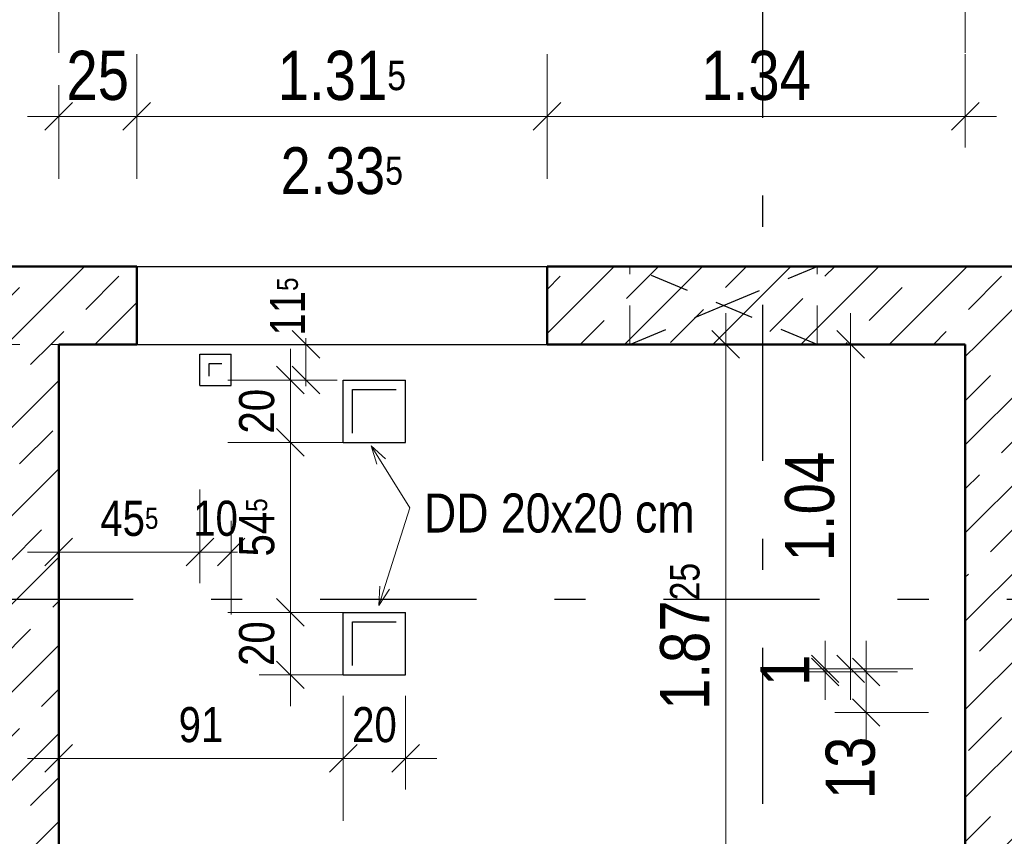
# Model space of a CAD drawing. Header units: millimetres. Extents: x 0 to 78.9, y -26.7 to 42.
# Tile 22 of 68: x 7.6 to 10.8, y 27.9 to 30.6. Entities that reach past the tile are written whole.
import ezdxf

# ---------------------------------------------------------------- set-up
doc = ezdxf.new("R2010")
doc.units = ezdxf.units.MM
doc.linetypes.add('DASHDOTX2', pattern=[2, 1, -0.5, 0, -0.5])
doc.linetypes.add('HIDDEN', pattern=[0.375, 0.25, -0.125])
for name, color, linetype, lineweight in [('Achsen', 7, 'Continuous', 20), ('Schraffuren', 7, 'Continuous', 20), ('Texte', 7, 'Continuous', 20)]:
    doc.layers.add(name, color=color, linetype=linetype, lineweight=lineweight)
doc.styles.add('Arial Narrow', font='ARIALN.TTF')
doc.dimstyles.new('Arch_Strakon_dimstyle', dxfattribs={"dimtxt": 11.25, "dimasz": 1, "dimexe": 1.25, "dimexo": 0.0625, "dimgap": 1, "dimtad": 0, "dimdec": 5, "dimzin": 12, "dimdsep": 46, "dimtxsty": 'Arial Narrow', "dimblk": 'Arrowhead_Tick', "dimsah": 1, "dimcen": 0, "dimse1": 1, "dimse2": 1, "dimclrd": 6, "dimclrt": 3, "dimazin": 0, "dimtfac": 1, "dimtdec": 4, "dimtmove": 0, "dimatfit": 3, "dimldrblk": 'NONE', "dimfxl": 1, "dimtvp": 1, "dimtolj": 1, "dimtzin": 0, "dimlwd": 13, "dimarcsym": 2})
pattern_1 = [(45, (0, 0), (-0.1414214, 0.1414214), [0.15, -0.1]), (45, (-0.07071, 0.07071), (-0.1414214, 0.1414214), [])]

# ---------------------------------------------------------------- blocks, each defined once
blk = doc.blocks.new('Arrowhead_Tick')
at = {"color": 0, "linetype": 'Continuous', "lineweight": -2}
for p, q in [((0, 20), (0, -10)), ((-1, 0), (0, 0)), ((10, 0), (0, 0))]:
    blk.add_line(p, q, dxfattribs=at)
at = {"color": 2, "linetype": 'Continuous', "lineweight": 35}
blk.add_line((4.42, 4.42), (-4.42, -4.42), dxfattribs=at)
blk = doc.blocks.new('*D90')
at = {"layer": 'Achsen', "color": 6, "linetype": 'Continuous', "lineweight": 13}
blk.add_line((7.5222, 30.65), (7.7522, 30.65), dxfattribs=at)
at = {"layer": 'Defpoints', "color": 0}
for p in [(7.7622, 30.65), (7.5122, 29.7656), (7.7622, 29.5157)]:
    blk.add_point(p, dxfattribs=at)
at = {"layer": 'Achsen', "color": 6, "lineweight": 13, "xscale": 0.01, "yscale": 0.01, "zscale": 0.01}
for p, rotation in [((7.7622, 30.65), 359.9999999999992), ((7.5122, 30.65), 179.9999999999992)]:
    blk.add_blockref('Arrowhead_Tick', p, dxfattribs=dict(at, rotation=rotation))
at = {"layer": 'Achsen', "color": 2, "lineweight": -2, "insert": (7.6372, 30.7804), "char_height": 0.1575, "attachment_point": 5, "style": 'Arial Narrow'}
blk.add_mtext('\\A1;25', dxfattribs=at)
blk = doc.blocks.new('_None')
blk = doc.blocks.new('*D91')
at = {"layer": 'Achsen', "color": 6, "linetype": 'Continuous', "lineweight": 13}
blk.add_line((7.7722, 30.65), (10.6577, 30.65), dxfattribs=at)
at = {"layer": 'Defpoints', "color": 0}
for p in [(10.6677, 30.65), (7.7622, 29.5157), (10.6677, 29.5157)]:
    blk.add_point(p, dxfattribs=at)
at = {"layer": 'Achsen', "color": 6, "lineweight": 13, "xscale": 0.01, "yscale": 0.01, "zscale": 0.01}
blk.add_blockref('Arrowhead_Tick', (10.6677, 30.65), dxfattribs=at)
at = {"layer": 'Achsen', "color": 6, "lineweight": 13, "xscale": 0.01, "yscale": 0.01, "zscale": 0.01, "rotation": 180}
blk.add_blockref('Arrowhead_Tick', (7.7622, 30.65), dxfattribs=at)
at = {"layer": 'Achsen', "color": 2, "lineweight": -2, "insert": (9.2149, 30.7804), "char_height": 0.1575, "attachment_point": 5, "style": 'Arial Narrow'}
blk.add_mtext('\\A1;2.90{\\A1;\\H.6x;\\S5;}', dxfattribs=at)
blk = doc.blocks.new('*D92')
at = {"layer": 'Achsen', "color": 6, "linetype": 'Continuous', "lineweight": 13}
blk.add_line((10.6777, 30.65), (10.9076, 30.65), dxfattribs=at)
at = {"layer": 'Defpoints', "color": 0}
for p in [(10.9176, 30.65), (10.6677, 29.5157), (10.9176, 29.5157)]:
    blk.add_point(p, dxfattribs=at)
at = {"layer": 'Achsen', "color": 6, "lineweight": 13, "xscale": 0.01, "yscale": 0.01, "zscale": 0.01}
blk.add_blockref('Arrowhead_Tick', (10.9176, 30.65), dxfattribs=at)
at = {"layer": 'Achsen', "color": 6, "lineweight": 13, "xscale": 0.01, "yscale": 0.01, "zscale": 0.01, "rotation": 180}
blk.add_blockref('Arrowhead_Tick', (10.6677, 30.65), dxfattribs=at)
at = {"layer": 'Achsen', "color": 2, "lineweight": -2, "insert": (10.7926, 30.7804), "char_height": 0.1575, "attachment_point": 5, "style": 'Arial Narrow'}
blk.add_mtext('\\A1;25', dxfattribs=at)
blk = doc.blocks.new('*D99')
at = {"layer": 'Achsen', "color": 6, "linetype": 'Continuous', "lineweight": 13}
for p, q in [((10.9076, 27.7602), (10.8976, 27.7602)), ((10.9176, 27.7602), (10.9327, 27.7602)), ((10.9427, 27.7602), (10.9527, 27.7602))]:
    blk.add_line(p, q, dxfattribs=at)
at = {"layer": 'Defpoints', "color": 0}
for p in [(10.9176, 29.5157), (10.9327, 28.4656), (10.9327, 27.7602)]:
    blk.add_point(p, dxfattribs=at)
at = {"layer": 'Achsen', "color": 6, "lineweight": 13, "xscale": 0.01, "yscale": 0.01, "zscale": 0.01}
blk.add_blockref('Arrowhead_Tick', (10.9176, 27.7602), dxfattribs=at)
at = {"layer": 'Achsen', "color": 6, "lineweight": 13, "xscale": 0.01, "yscale": 0.01, "zscale": 0.01, "rotation": 180}
blk.add_blockref('Arrowhead_Tick', (10.9327, 27.7602), dxfattribs=at)
at = {"layer": 'Achsen', "color": 2, "lineweight": -2, "insert": (10.8019, 27.7684), "char_height": 0.1575, "attachment_point": 5, "style": 'Arial Narrow'}
blk.add_mtext('\\A1;1{\\A1;\\H.6x;\\S5;}', dxfattribs=at)
blk = doc.blocks.new('*D109')
at = {"layer": 'Achsen', "color": 6, "linetype": 'Continuous', "lineweight": 13}
blk.add_line((10.35, 28.3456), (10.35, 28.4556), dxfattribs=at)
at = {"layer": 'Defpoints', "color": 0}
for p in [(10.35, 28.4656), (10.9327, 28.4656), (10.9327, 28.3356)]:
    blk.add_point(p, dxfattribs=at)
at = {"layer": 'Achsen', "color": 6, "lineweight": 13, "xscale": 0.01, "yscale": 0.01, "zscale": 0.01}
for p, rotation in [((10.35, 28.4656), 90), ((10.35, 28.3356), 270)]:
    blk.add_blockref('Arrowhead_Tick', p, dxfattribs=dict(at, rotation=rotation))
at = {"layer": 'Achsen', "color": 2, "lineweight": -2, "insert": (10.3, 28.1577), "char_height": 0.1575, "attachment_point": 5, "rotation": 90, "style": 'Arial Narrow'}
blk.add_mtext('\\A1;13', dxfattribs=at)
blk = doc.blocks.new('*D110')
at = {"layer": 'Achsen', "color": 6, "linetype": 'Continuous', "lineweight": 13}
for p, q in [((10.2185, 28.4856), (10.2185, 28.4956)), ((10.2185, 28.4656), (10.2185, 28.4756)), ((10.2185, 28.4556), (10.2185, 28.4456))]:
    blk.add_line(p, q, dxfattribs=at)
at = {"layer": 'Defpoints', "color": 0}
for p in [(10.2185, 28.4756), (10.9176, 28.4756), (10.9327, 28.4656)]:
    blk.add_point(p, dxfattribs=at)
at = {"layer": 'Achsen', "color": 6, "lineweight": 13, "xscale": 0.01, "yscale": 0.01, "zscale": 0.01}
for p, rotation in [((10.2185, 28.4656), 90), ((10.2185, 28.4756), 270)]:
    blk.add_blockref('Arrowhead_Tick', p, dxfattribs=dict(at, rotation=rotation))
at = {"layer": 'Achsen', "color": 2, "lineweight": -2, "insert": (10.0894, 28.4706), "char_height": 0.1575, "attachment_point": 5, "rotation": 90, "style": 'Arial Narrow'}
blk.add_mtext('\\A1;1', dxfattribs=at)
blk = doc.blocks.new('*D111')
at = {"layer": 'Achsen', "color": 6, "linetype": 'Continuous', "lineweight": 13}
blk.add_line((10.3, 28.4856), (10.3, 29.5057), dxfattribs=at)
at = {"layer": 'Defpoints', "color": 0}
for p in [(10.3, 29.5157), (10.9176, 29.5157), (10.9176, 28.4756)]:
    blk.add_point(p, dxfattribs=at)
at = {"layer": 'Achsen', "color": 6, "lineweight": 13, "xscale": 0.01, "yscale": 0.01, "zscale": 0.01}
for p, rotation in [((10.3, 29.5157), 90), ((10.3, 28.4756), 270)]:
    blk.add_blockref('Arrowhead_Tick', p, dxfattribs=dict(at, rotation=rotation))
at = {"layer": 'Achsen', "color": 2, "lineweight": -2, "insert": (10.1696, 28.9957), "char_height": 0.1575, "attachment_point": 5, "rotation": 90, "style": 'Arial Narrow'}
blk.add_mtext('\\A1;1.04', dxfattribs=at)
blk = doc.blocks.new('*D115')
at = {"layer": 'Achsen', "color": 6, "linetype": 'Continuous', "lineweight": 13}
blk.add_line((13.1, 29.5257), (13.1, 29.7556), dxfattribs=at)
at = {"layer": 'Defpoints', "color": 0}
for p in [(7.5122, 29.7656), (13.1, 29.7656), (13.9526, 29.5157)]:
    blk.add_point(p, dxfattribs=at)
at = {"layer": 'Achsen', "color": 6, "lineweight": 13, "xscale": 0.01, "yscale": 0.01, "zscale": 0.01}
for p, rotation in [((13.1, 29.7656), 90), ((13.1, 29.5157), 270)]:
    blk.add_blockref('Arrowhead_Tick', p, dxfattribs=dict(at, rotation=rotation))
at = {"layer": 'Achsen', "color": 2, "lineweight": -2, "insert": (12.9696, 29.6407), "char_height": 0.1575, "attachment_point": 5, "rotation": 90, "style": 'Arial Narrow'}
blk.add_mtext('\\A1;25', dxfattribs=at)
blk = doc.blocks.new('*D117')
at = {"layer": 'Achsen', "color": 6, "linetype": 'Continuous', "lineweight": 13}
blk.add_line((7.1, 23.856), (7.1, 29.5057), dxfattribs=at)
at = {"layer": 'Defpoints', "color": 0}
for p in [(7.1, 29.5157), (7.7622, 29.5157), (7.5122, 23.846)]:
    blk.add_point(p, dxfattribs=at)
at = {"layer": 'Achsen', "color": 6, "lineweight": 13, "xscale": 0.01, "yscale": 0.01, "zscale": 0.01}
for p, rotation in [((7.1, 29.5157), 90), ((7.1, 23.846), 270)]:
    blk.add_blockref('Arrowhead_Tick', p, dxfattribs=dict(at, rotation=rotation))
at = {"layer": 'Achsen', "color": 2, "lineweight": -2, "insert": (6.9696, 26.6809), "char_height": 0.1575, "attachment_point": 5, "rotation": 90, "style": 'Arial Narrow'}
blk.add_mtext('\\A1;5.67', dxfattribs=at)
blk = doc.blocks.new('*D118')
at = {"layer": 'Achsen', "color": 6, "linetype": 'Continuous', "lineweight": 13}
blk.add_line((7.1, 29.5257), (7.1, 29.7557), dxfattribs=at)
at = {"layer": 'Defpoints', "color": 0}
for p in [(7.1, 29.7657), (7.5122, 29.7657), (7.7622, 29.5157)]:
    blk.add_point(p, dxfattribs=at)
at = {"layer": 'Achsen', "color": 6, "lineweight": 13, "xscale": 0.01, "yscale": 0.01, "zscale": 0.01}
for p, rotation in [((7.1, 29.7657), 90), ((7.1, 29.5157), 270)]:
    blk.add_blockref('Arrowhead_Tick', p, dxfattribs=dict(at, rotation=rotation))
at = {"layer": 'Achsen', "color": 2, "lineweight": -2, "insert": (6.9696, 29.6407), "char_height": 0.1575, "attachment_point": 5, "rotation": 90, "style": 'Arial Narrow'}
blk.add_mtext('\\A1;25', dxfattribs=at)
blk = doc.blocks.new('*D235')
at = {"layer": 'Achsen', "color": 6, "linetype": 'Continuous', "lineweight": 13}
blk.add_line((7.5222, 31.25), (23.9322, 31.25), dxfattribs=at)
at = {"layer": 'Defpoints', "color": 0}
for p in [(23.9422, 31.25), (7.5122, 29.7657), (23.9422, 29.7657)]:
    blk.add_point(p, dxfattribs=at)
at = {"layer": 'Achsen', "color": 6, "lineweight": 13, "xscale": 0.01, "yscale": 0.01, "zscale": 0.01}
blk.add_blockref('Arrowhead_Tick', (23.9422, 31.25), dxfattribs=at)
at = {"layer": 'Achsen', "color": 6, "lineweight": 13, "xscale": 0.01, "yscale": 0.01, "zscale": 0.01, "rotation": 180}
blk.add_blockref('Arrowhead_Tick', (7.5122, 31.25), dxfattribs=at)
at = {"layer": 'Achsen', "color": 2, "lineweight": 35, "insert": (15.7272, 31.3804), "char_height": 0.1575, "attachment_point": 5, "style": 'Arial Narrow'}
blk.add_mtext('\\A1;16.43', dxfattribs=at)
blk = doc.blocks.new('*D237')
at = {"layer": 'Achsen', "color": 6, "linetype": 'Continuous', "lineweight": 13}
blk.add_line((25.1, 29.7757), (25.1, 32.7484), dxfattribs=at)
at = {"layer": 'Defpoints', "color": 0}
for p in [(3.1006, 32.7584), (25.1, 32.7584), (23.9422, 29.7657)]:
    blk.add_point(p, dxfattribs=at)
at = {"layer": 'Achsen', "color": 6, "lineweight": 13, "xscale": 0.01, "yscale": 0.01, "zscale": 0.01}
for p, rotation in [((25.1, 32.7584), 90.00000000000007), ((25.1, 29.7657), 270.0000000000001)]:
    blk.add_blockref('Arrowhead_Tick', p, dxfattribs=dict(at, rotation=rotation))
at = {"layer": 'Achsen', "color": 2, "lineweight": 35, "insert": (24.9696, 31.2621), "char_height": 0.1575, "attachment_point": 5, "rotation": 90, "style": 'Arial Narrow'}
blk.add_mtext('\\A1;2.99{\\A1;\\H.6x;\\S5;}', dxfattribs=at)
blk = doc.blocks.new('*D371')
at = {"color": 6, "linetype": 'Continuous', "lineweight": 13}
blk.add_line((9.9, 27.6532), (9.9, 29.5057), dxfattribs=at)
at = {"layer": 'Defpoints', "color": 0}
for p in [(7.7622, 29.5157), (9.9, 29.5157), (9.2976, 27.6432)]:
    blk.add_point(p, dxfattribs=at)
at = {"color": 6, "lineweight": 13, "xscale": 0.01, "yscale": 0.01, "zscale": 0.01}
for p, rotation in [((9.9, 29.5157), 89.99999999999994), ((9.9, 27.6432), 269.9999999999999)]:
    blk.add_blockref('Arrowhead_Tick', p, dxfattribs=dict(at, rotation=rotation))
at = {"color": 2, "lineweight": 35, "insert": (9.7696, 28.5795), "char_height": 0.1575, "attachment_point": 5, "rotation": 90, "style": 'Arial Narrow'}
blk.add_mtext('\\A1;1.87{\\A1;\\H.6x;\\S25;}', dxfattribs=at)
blk = doc.blocks.new('*D376')
at = {"color": 6, "linetype": 'Continuous', "lineweight": 13}
blk.add_line((7.7722, 30.2467), (8.0022, 30.2467), dxfattribs=at)
at = {"layer": 'Defpoints', "color": 0}
for p in [(8.0122, 30.2467), (7.7622, 29.5157), (8.0122, 29.5157)]:
    blk.add_point(p, dxfattribs=at)
at = {"color": 6, "lineweight": 13, "xscale": 0.01, "yscale": 0.01, "zscale": 0.01}
blk.add_blockref('Arrowhead_Tick', (8.0122, 30.2467), dxfattribs=at)
at = {"color": 6, "lineweight": 13, "xscale": 0.01, "yscale": 0.01, "zscale": 0.01, "rotation": 180}
blk.add_blockref('Arrowhead_Tick', (7.7622, 30.2467), dxfattribs=at)
at = {"color": 2, "lineweight": 35, "insert": (7.8872, 30.3771), "char_height": 0.1575, "attachment_point": 5, "style": 'Arial Narrow'}
blk.add_mtext('\\A1;25', dxfattribs=at)
blk = doc.blocks.new('*D377')
at = {"color": 6, "linetype": 'Continuous', "lineweight": 13}
blk.add_line((9.3372, 30.2467), (10.6577, 30.2467), dxfattribs=at)
at = {"layer": 'Defpoints', "color": 0}
for p in [(10.6677, 30.2467), (9.3272, 29.5157), (10.6677, 29.5157)]:
    blk.add_point(p, dxfattribs=at)
at = {"color": 6, "lineweight": 13, "xscale": 0.01, "yscale": 0.01, "zscale": 0.01}
blk.add_blockref('Arrowhead_Tick', (10.6677, 30.2467), dxfattribs=at)
at = {"color": 6, "lineweight": 13, "xscale": 0.01, "yscale": 0.01, "zscale": 0.01, "rotation": 180}
blk.add_blockref('Arrowhead_Tick', (9.3272, 30.2467), dxfattribs=at)
at = {"color": 2, "lineweight": 35, "insert": (9.9974, 30.3771), "char_height": 0.1575, "attachment_point": 5, "style": 'Arial Narrow'}
blk.add_mtext('\\A1;1.34', dxfattribs=at)
blk = doc.blocks.new('*D378')
at = {"color": 6, "linetype": 'Continuous', "lineweight": 13}
blk.add_line((8.0222, 30.2467), (9.3172, 30.2467), dxfattribs=at)
at = {"layer": 'Defpoints', "color": 0}
for p in [(9.3272, 30.2467), (8.0122, 29.5157), (9.3272, 29.5157)]:
    blk.add_point(p, dxfattribs=at)
at = {"color": 6, "lineweight": 13, "xscale": 0.01, "yscale": 0.01, "zscale": 0.01}
blk.add_blockref('Arrowhead_Tick', (9.3272, 30.2467), dxfattribs=at)
at = {"color": 6, "lineweight": 13, "xscale": 0.01, "yscale": 0.01, "zscale": 0.01, "rotation": 180}
blk.add_blockref('Arrowhead_Tick', (8.0122, 30.2467), dxfattribs=at)
at = {"color": 2, "lineweight": 35, "insert": (8.6697, 30.3771), "char_height": 0.1575, "attachment_point": 5, "style": 'Arial Narrow'}
blk.add_mtext('\\A1;1.31{\\A1;\\H.6x;\\S5;}', dxfattribs=at)
blk = doc.blocks.new('*D492')
at = {"layer": 'Achsen', "color": 6, "linetype": 'Continuous', "lineweight": 13}
blk.add_line((8.5047, 28.4663), (8.5047, 28.6463), dxfattribs=at)
at = {"layer": 'Defpoints', "color": 0}
for p in [(8.5047, 28.6563), (8.6741, 28.6563), (8.8741, 28.4563)]:
    blk.add_point(p, dxfattribs=at)
at = {"layer": 'Achsen', "color": 6, "lineweight": 13, "xscale": 0.01, "yscale": 0.01, "zscale": 0.01}
for p, rotation in [((8.5047, 28.6563), 90), ((8.5047, 28.4563), 270)]:
    blk.add_blockref('Arrowhead_Tick', p, dxfattribs=dict(at, rotation=rotation))
at = {"layer": 'Achsen', "color": 3, "lineweight": 35, "insert": (8.3973, 28.5563), "char_height": 0.1125, "attachment_point": 5, "rotation": 90, "style": 'Arial Narrow'}
blk.add_mtext('\\A1;20', dxfattribs=at)
blk = doc.blocks.new('*D493')
at = {"layer": 'Achsen', "color": 6, "linetype": 'Continuous', "lineweight": 13}
blk.add_line((8.5047, 28.6663), (8.5047, 29.1914), dxfattribs=at)
at = {"layer": 'Defpoints', "color": 0}
for p in [(8.5047, 29.2014), (8.8741, 29.2014), (8.6741, 28.6563)]:
    blk.add_point(p, dxfattribs=at)
at = {"layer": 'Achsen', "color": 6, "lineweight": 13, "xscale": 0.01, "yscale": 0.01, "zscale": 0.01}
for p, rotation in [((8.5047, 29.2014), 90), ((8.5047, 28.6563), 270)]:
    blk.add_blockref('Arrowhead_Tick', p, dxfattribs=dict(at, rotation=rotation))
at = {"layer": 'Achsen', "color": 3, "lineweight": 35, "insert": (8.3975, 28.9289), "char_height": 0.1125, "attachment_point": 5, "rotation": 90, "style": 'Arial Narrow'}
blk.add_mtext('\\A1;54{\\A1;\\H.6x;\\S5;}', dxfattribs=at)
blk = doc.blocks.new('*D494')
at = {"layer": 'Achsen', "color": 6, "linetype": 'Continuous', "lineweight": 13}
blk.add_line((8.5047, 29.2114), (8.5047, 29.3914), dxfattribs=at)
at = {"layer": 'Defpoints', "color": 0}
for p in [(8.5047, 29.4014), (8.8741, 29.4014), (8.8741, 29.2014)]:
    blk.add_point(p, dxfattribs=at)
at = {"layer": 'Achsen', "color": 6, "lineweight": 13, "xscale": 0.01, "yscale": 0.01, "zscale": 0.01}
for p, rotation in [((8.5047, 29.4014), 90), ((8.5047, 29.2014), 270)]:
    blk.add_blockref('Arrowhead_Tick', p, dxfattribs=dict(at, rotation=rotation))
at = {"layer": 'Achsen', "color": 3, "lineweight": 35, "insert": (8.3973, 29.3014), "char_height": 0.1125, "attachment_point": 5, "rotation": 90, "style": 'Arial Narrow'}
blk.add_mtext('\\A1;20', dxfattribs=at)
blk = doc.blocks.new('*D495')
at = {"layer": 'Achsen', "color": 6, "linetype": 'Continuous', "lineweight": 13}
for p, q in [((8.5547, 29.5257), (8.5547, 29.5357)), ((8.5547, 29.4014), (8.5547, 29.5157)), ((8.5547, 29.3914), (8.5547, 29.3814))]:
    blk.add_line(p, q, dxfattribs=at)
at = {"layer": 'Defpoints', "color": 0}
for p in [(7.7622, 29.5157), (8.5547, 29.5157), (8.8741, 29.4014)]:
    blk.add_point(p, dxfattribs=at)
at = {"layer": 'Achsen', "color": 6, "lineweight": 13, "xscale": 0.01, "yscale": 0.01, "zscale": 0.01}
for p, rotation in [((8.5547, 29.5157), 270), ((8.5547, 29.4014), 90)]:
    blk.add_blockref('Arrowhead_Tick', p, dxfattribs=dict(at, rotation=rotation))
at = {"layer": 'Achsen', "color": 3, "lineweight": 35, "insert": (8.4957, 29.637), "char_height": 0.1125, "attachment_point": 5, "rotation": 90, "style": 'Arial Narrow'}
blk.add_mtext('\\A1;11{\\A1;\\H.6x;\\S5;}', dxfattribs=at)
blk = doc.blocks.new('*D500')
at = {"layer": 'Achsen', "color": 6, "linetype": 'Continuous', "lineweight": 13}
blk.add_line((7.7722, 28.85), (8.2049, 28.85), dxfattribs=at)
at = {"layer": 'Defpoints', "color": 0}
for p in [(7.7622, 29.5157), (8.2149, 29.384), (8.2149, 28.85)]:
    blk.add_point(p, dxfattribs=at)
at = {"layer": 'Achsen', "color": 6, "lineweight": 13, "xscale": 0.01, "yscale": 0.01, "zscale": 0.01}
blk.add_blockref('Arrowhead_Tick', (8.2149, 28.85), dxfattribs=at)
at = {"layer": 'Achsen', "color": 6, "lineweight": 13, "xscale": 0.01, "yscale": 0.01, "zscale": 0.01, "rotation": 180}
blk.add_blockref('Arrowhead_Tick', (7.7622, 28.85), dxfattribs=at)
at = {"layer": 'Achsen', "color": 3, "lineweight": 35, "insert": (7.9886, 28.9572), "char_height": 0.1125, "attachment_point": 5, "style": 'Arial Narrow'}
blk.add_mtext('\\A1;45{\\A1;\\H.6x;\\S5;}', dxfattribs=at)
blk = doc.blocks.new('*D501')
at = {"layer": 'Achsen', "color": 6, "linetype": 'Continuous', "lineweight": 13}
for p, q in [((8.2049, 28.85), (8.1949, 28.85)), ((8.2149, 28.85), (8.3149, 28.85)), ((8.3249, 28.85), (8.3349, 28.85))]:
    blk.add_line(p, q, dxfattribs=at)
at = {"layer": 'Defpoints', "color": 0}
for p in [(8.3149, 29.484), (8.2149, 29.384), (8.3149, 28.85)]:
    blk.add_point(p, dxfattribs=at)
at = {"layer": 'Achsen', "color": 6, "lineweight": 13, "xscale": 0.01, "yscale": 0.01, "zscale": 0.01}
blk.add_blockref('Arrowhead_Tick', (8.2149, 28.85), dxfattribs=at)
at = {"layer": 'Achsen', "color": 6, "lineweight": 13, "xscale": 0.01, "yscale": 0.01, "zscale": 0.01, "rotation": 180}
blk.add_blockref('Arrowhead_Tick', (8.3149, 28.85), dxfattribs=at)
at = {"layer": 'Achsen', "color": 3, "lineweight": 35, "insert": (8.2649, 28.9574), "char_height": 0.1125, "attachment_point": 5, "style": 'Arial Narrow'}
blk.add_mtext('\\A1;10', dxfattribs=at)
blk = doc.blocks.new('*D502')
at = {"layer": 'Achsen', "color": 6, "linetype": 'Continuous', "lineweight": 13}
blk.add_line((7.7722, 28.1884), (8.6641, 28.1884), dxfattribs=at)
at = {"layer": 'Defpoints', "color": 0}
for p in [(7.7622, 29.5157), (8.6741, 28.4563), (8.6741, 28.1884)]:
    blk.add_point(p, dxfattribs=at)
at = {"layer": 'Achsen', "color": 6, "lineweight": 13, "xscale": 0.01, "yscale": 0.01, "zscale": 0.01}
blk.add_blockref('Arrowhead_Tick', (8.6741, 28.1884), dxfattribs=at)
at = {"layer": 'Achsen', "color": 6, "lineweight": 13, "xscale": 0.01, "yscale": 0.01, "zscale": 0.01, "rotation": 180}
blk.add_blockref('Arrowhead_Tick', (7.7622, 28.1884), dxfattribs=at)
at = {"layer": 'Achsen', "color": 3, "lineweight": 35, "insert": (8.2182, 28.2958), "char_height": 0.1125, "attachment_point": 5, "style": 'Arial Narrow'}
blk.add_mtext('\\A1;91', dxfattribs=at)
blk = doc.blocks.new('*D503')
at = {"layer": 'Achsen', "color": 6, "linetype": 'Continuous', "lineweight": 13}
blk.add_line((8.6841, 28.1884), (8.8641, 28.1884), dxfattribs=at)
at = {"layer": 'Defpoints', "color": 0}
for p in [(8.6741, 28.4563), (8.8741, 28.4563), (8.8741, 28.1884)]:
    blk.add_point(p, dxfattribs=at)
at = {"layer": 'Achsen', "color": 6, "lineweight": 13, "xscale": 0.01, "yscale": 0.01, "zscale": 0.01}
blk.add_blockref('Arrowhead_Tick', (8.8741, 28.1884), dxfattribs=at)
at = {"layer": 'Achsen', "color": 6, "lineweight": 13, "xscale": 0.01, "yscale": 0.01, "zscale": 0.01, "rotation": 180}
blk.add_blockref('Arrowhead_Tick', (8.6741, 28.1884), dxfattribs=at)
at = {"layer": 'Achsen', "color": 3, "lineweight": 35, "insert": (8.7741, 28.2958), "char_height": 0.1125, "attachment_point": 5, "style": 'Arial Narrow'}
blk.add_mtext('\\A1;20', dxfattribs=at)

msp = doc.modelspace()

# ---------------------------------------------------------------- hatches: boundary and pattern name
at = {"layer": 'Schraffuren', "lineweight": 35}
h = msp.add_hatch(dxfattribs=at)
h.set_pattern_fill('bB', color=2, scale=0.01, angle=45, style=0, pattern_type=2)
h.set_pattern_definition(pattern_1)
h.paths.add_polyline_path([(8.012245, 29.51574), (7.512245, 29.51574), (7.512245, 29.76574), (8.012245, 29.76574)])
h = msp.add_hatch(dxfattribs=at)
h.set_pattern_fill('bB', color=2, scale=0.01, angle=45, style=0, pattern_type=2)
h.set_pattern_definition(pattern_1)
h.paths.add_polyline_path([(23.9422457, 29.51574), (9.327245, 29.51574), (9.327245, 29.76574), (23.9422457, 29.76574)])
h = msp.add_hatch(dxfattribs=at)
h.set_pattern_fill('bB', color=2, scale=0.01, angle=45, style=0, pattern_type=2)
h.set_pattern_definition(pattern_1)
h.paths.add_polyline_path([(7.762245, 29.51574), (7.762245, 23.8460294), (7.512245, 23.8460294), (7.512245, 29.51574)])
h = msp.add_hatch(dxfattribs=at)
h.set_pattern_fill('bB', color=2, scale=0.01, angle=45, style=0, pattern_type=2)
h.set_pattern_definition(pattern_1)
h.paths.add_polyline_path([(10.9176535, 29.51574), (10.9176526, 23.846052), (10.6676526, 23.8460294), (10.6676526, 29.51574)])

# ---------------------------------------------------------------- linework, layer by layer
at = {"color": 6, "linetype": 'HIDDEN', "lineweight": 13, "ltscale": 0.5}
for p, q in [((5.2472449, 29.7656397), (9.5927016, 29.7656397)), ((9.5927016, 29.7656397), (10.1927016, 29.7656397)), ((9.5927016, 29.5156397), (9.5927016, 29.7656397)), ((10.1927016, 29.7656397), (23.9422457, 29.7656397)), ((10.1927016, 29.5156397), (10.1927016, 29.7656397)), ((7.512245, 29.51574), (7.762245, 29.51574))]:
    msp.add_line(p, q, dxfattribs=at)
at = {"layer": 'Achsen', "color": 3, "linetype": 'DASHDOTX2', "lineweight": 25, "ltscale": 0.5}
for p, q in [((10.0176415, 39.542572), (10.0176415, 12.5145336)), ((3.1006415, 28.6983995), (48.7755368, 28.6983995))]:
    msp.add_line(p, q, dxfattribs=at)
at = {"layer": 'Achsen', "color": 3, "linetype": 'Continuous', "lineweight": 25}
for p, q in [((8.012245, 29.76574), (9.327245, 29.76574)), ((8.012245, 29.51574), (9.327245, 29.51574)), ((8.2148986, 29.4839893), (8.3148986, 29.4839893)), ((8.2148986, 29.3839893), (8.2148986, 29.4839893)), ((8.3148986, 29.3839893), (8.3148986, 29.4839893)), ((8.2448986, 29.4539893), (8.2848986, 29.4539893)), ((8.2448986, 29.4139893), (8.2448986, 29.4539893)), ((8.2148986, 29.3839893), (8.3148986, 29.3839893)), ((8.6741492, 29.4014383), (8.8741492, 29.4014383)), ((8.6741492, 29.2014383), (8.6741492, 29.4014383)), ((8.8741492, 29.2014383), (8.8741492, 29.4014383)), ((8.7041492, 29.3714383), (8.8441492, 29.3714383)), ((8.7041492, 29.2314383), (8.7041492, 29.3714383)), ((8.6741492, 29.2014383), (8.8741492, 29.2014383)), ((8.6741492, 28.6562879), (8.8741492, 28.6562879)), ((8.6741492, 28.4562879), (8.6741492, 28.6562879)), ((8.8741492, 28.4562879), (8.8741492, 28.6562879)), ((8.7041492, 28.6262879), (8.8441492, 28.6262879)), ((8.7041492, 28.4862879), (8.7041492, 28.6262879)), ((8.6741492, 28.4562879), (8.8741492, 28.4562879))]:
    msp.add_line(p, q, dxfattribs=at)
at = {"layer": 'Achsen', "color": 3, "linetype": 'HIDDEN', "lineweight": 25, "ltscale": 0.5}
for p, q in [((10.1927016, 29.5156397), (9.5927016, 29.7656397)), ((9.8927016, 29.6406397), (10.1927016, 29.7656397)), ((9.5927016, 29.5156397), (9.8927016, 29.6406397))]:
    msp.add_line(p, q, dxfattribs=at)
at = {"layer": 'Texte', "color": 4, "linetype": 'Continuous', "lineweight": 50}
for p, q in [((7.512245, 29.76574), (8.012245, 29.76574)), ((8.012245, 29.51574), (8.012245, 29.76574)), ((9.327245, 29.76574), (23.9422457, 29.76574)), ((9.327245, 29.51574), (9.327245, 29.76574)), ((7.762245, 29.51574), (8.012245, 29.51574)), ((7.762245, 23.8460294), (7.762245, 29.51574)), ((9.327245, 29.51574), (10.6676526, 29.51574)), ((10.6676526, 23.8460294), (10.6676526, 29.51574))]:
    msp.add_line(p, q, dxfattribs=at)
at = {"layer": 'Texte', "color": 5, "linetype": 'Continuous', "lineweight": 18}
for p, q in [((8.8879562, 28.9918616), (8.7635964, 29.1908373)), ((8.7817631, 29.1314367), (8.7635964, 29.1908373)), ((8.7635964, 29.1908373), (8.8090295, 29.1484782)), ((8.8879562, 28.9918616), (8.7884683, 28.6784749)), ((8.7884683, 28.6784749), (8.7912997, 28.7405269)), ((8.8219464, 28.7307978), (8.7884683, 28.6784749))]:
    msp.add_line(p, q, dxfattribs=at)

# ---------------------------------------------------------------- texts
at = {"color": 2, "lineweight": 35, "insert": (8.669745, 30.0716741), "char_height": 0.15, "attachment_point": 5, "line_spacing_factor": 0.9, "style": 'Arial Narrow'}
msp.add_mtext('2.33{\\A1;\\H.6x;\\S5;}', dxfattribs=at)
at = {"layer": 'Texte', "color": 3, "lineweight": 25, "style": 'Arial Narrow'}
msp.add_text('DD 20x20 cm', height=0.125, dxfattribs=at).set_placement((8.9328601, 28.912585))

# ---------------------------------------------------------------- dimensions: what is measured, and where the dimension line sits
at = {"lineweight": 35}
for base, p1, p2, text, override, picture, middle in [((8.012245, 30.2466741), (7.762245, 29.51574), (8.012245, 29.51574), '25', {"dimscale": 0.01, "dimtxt": 15.75, "dimasz": 1, "dimgap": 5, "dimtad": 1, "dimjust": 0, "dimtih": 0, "dimtoh": 0, "dimdec": 5, "dimdsep": 46, "dimtxsty": 'Arial Narrow', "dimclrd": 6, "dimclrt": 2, "dimtix": 1, "dimtofl": 255, "dimtmove": 0, "dimatfit": 2, "dimfxl": 0, "dimfxlon": 0, "dimtvp": 31.746032, "dimlwd": 13}, '*D376', (7.887245, 30.2466741)), ((9.327245, 30.2466741), (8.012245, 29.51574), (9.327245, 29.51574), '1.31{\\A1;\\H.6x;\\S5;}', {"dimscale": 0.01, "dimtxt": 15.75, "dimasz": 1, "dimgap": 5, "dimtad": 1, "dimjust": 0, "dimtih": 0, "dimtoh": 0, "dimdec": 4, "dimdsep": 46, "dimtxsty": 'Arial Narrow', "dimclrd": 6, "dimclrt": 2, "dimtix": 1, "dimtofl": 255, "dimtmove": 0, "dimatfit": 2, "dimfxl": 0, "dimfxlon": 0, "dimtvp": 31.746032, "dimlwd": 13}, '*D378', (8.669745, 30.2466741)), ((10.6676526, 30.2466741), (9.327245, 29.51574), (10.6676526, 29.51574), '1.34', {"dimscale": 0.01, "dimtxt": 15.75, "dimasz": 1, "dimgap": 5, "dimtad": 1, "dimjust": 0, "dimtih": 0, "dimtoh": 0, "dimdec": 5, "dimdsep": 46, "dimtxsty": 'Arial Narrow', "dimclrd": 6, "dimclrt": 2, "dimtix": 1, "dimtofl": 255, "dimtmove": 0, "dimatfit": 2, "dimfxl": 0, "dimfxlon": 0, "dimtvp": 31.746032, "dimlwd": 13}, '*D377', (9.9974488, 30.2466741))]:
    dim = msp.add_linear_dim(base=base, p1=p1, p2=p2, text=text, dimstyle='Arch_Strakon_dimstyle', override=override, dxfattribs=at)
    dim.commit()
    dim.dimension.update_dxf_attribs({"geometry": picture, "text_midpoint": middle, "dimtype": 160})
dim = msp.add_linear_dim(base=(9.9, 29.51574), p1=(9.2976005, 27.6432386), p2=(7.762245, 29.51574), angle=90, text='1.87{\\A1;\\H.6x;\\S25;}', dimstyle='Arch_Strakon_dimstyle', override={"dimscale": 0.01, "dimtxt": 15.75, "dimasz": 1, "dimgap": 5, "dimtad": 1, "dimjust": 0, "dimtih": 0, "dimtoh": 0, "dimdec": 4, "dimdsep": 46, "dimtxsty": 'Arial Narrow', "dimclrd": 6, "dimclrt": 2, "dimtix": 1, "dimtofl": 255, "dimtmove": 0, "dimatfit": 2, "dimfxl": 0, "dimfxlon": 0, "dimtvp": 31.746032, "dimlwd": 13}, dxfattribs=at)
dim.commit()
dim.dimension.update_dxf_attribs({"geometry": '*D371', "text_midpoint": (9.9, 28.5794893), "dimtype": 160})
at = {"layer": 'Achsen', "lineweight": 35}
for base, p1, p2, text, override, picture, middle in [((25.1, 32.7583995), (23.942245, 29.76574), (3.1006415, 32.7583995), '2.99{\\A1;\\H.6x;\\S5;}', {"dimscale": 0.01, "dimtxt": 15.75, "dimasz": 1, "dimgap": 5, "dimtad": 1, "dimjust": 0, "dimtih": 0, "dimtoh": 0, "dimdec": 5, "dimdsep": 46, "dimtxsty": 'Arial Narrow', "dimclrd": 6, "dimclrt": 2, "dimtix": 1, "dimtofl": 255, "dimtmove": 0, "dimatfit": 2, "dimfxl": 0, "dimfxlon": 0, "dimtvp": 31.746032, "dimlwd": 13}, '*D237', (25.1, 31.2620697)), ((8.5547035, 29.51574), (8.8741492, 29.4014383), (7.762245, 29.51574), '11{\\A1;\\H.6x;\\S5;}', {"dimscale": 0.01, "dimtxt": 11.25, "dimasz": 1, "dimgap": 5, "dimtad": 0, "dimjust": 0, "dimtih": 0, "dimtoh": 0, "dimdec": 5, "dimdsep": 46, "dimtxsty": 'Arial Narrow', "dimclrd": 6, "dimclrt": 3, "dimtix": 0, "dimtofl": 255, "dimtmove": 2, "dimatfit": 2, "dimfxl": 0, "dimfxlon": 0, "dimtvp": 44.444444, "dimlwd": 13}, '*D495', (8.4957222, 29.6369537)), ((8.5047035, 29.4014383), (8.8741492, 29.2014383), (8.8741492, 29.4014383), '20', {"dimscale": 0.01, "dimtxt": 11.25, "dimasz": 1, "dimgap": 5, "dimtad": 1, "dimjust": 0, "dimtih": 0, "dimtoh": 0, "dimdec": 5, "dimdsep": 46, "dimtxsty": 'Arial Narrow', "dimclrd": 6, "dimclrt": 3, "dimtix": 1, "dimtofl": 255, "dimtmove": 0, "dimatfit": 2, "dimfxl": 0, "dimfxlon": 0, "dimtvp": 44.444444, "dimlwd": 13}, '*D494', (8.5047035, 29.3014383)), ((8.5047035, 29.2014383), (8.6741492, 28.6562879), (8.8741492, 29.2014383), '54{\\A1;\\H.6x;\\S5;}', {"dimscale": 0.01, "dimtxt": 11.25, "dimasz": 1, "dimgap": 5, "dimtad": 1, "dimjust": 0, "dimtih": 0, "dimtoh": 0, "dimdec": 5, "dimdsep": 46, "dimtxsty": 'Arial Narrow', "dimclrd": 6, "dimclrt": 3, "dimtix": 1, "dimtofl": 255, "dimtmove": 0, "dimatfit": 2, "dimfxl": 0, "dimfxlon": 0, "dimtvp": 44.444444, "dimlwd": 13}, '*D493', (8.5047035, 28.9288631)), ((8.5047035, 28.6562879), (8.8741492, 28.4562879), (8.6741492, 28.6562879), '20', {"dimscale": 0.01, "dimtxt": 11.25, "dimasz": 1, "dimgap": 5, "dimtad": 1, "dimjust": 0, "dimtih": 0, "dimtoh": 0, "dimdec": 5, "dimdsep": 46, "dimtxsty": 'Arial Narrow', "dimclrd": 6, "dimclrt": 3, "dimtix": 1, "dimtofl": 255, "dimtmove": 0, "dimatfit": 2, "dimfxl": 0, "dimfxlon": 0, "dimtvp": 44.444444, "dimlwd": 13}, '*D492', (8.5047035, 28.5562879))]:
    dim = msp.add_linear_dim(base=base, p1=p1, p2=p2, angle=90, text=text, dimstyle='Arch_Strakon_dimstyle', override=override, dxfattribs=at)
    dim.commit()
    dim.dimension.update_dxf_attribs({"geometry": picture, "text_midpoint": middle, "dimtype": 160})
for base, p1, p2, text, override, picture, middle in [((23.942245, 31.25), (7.512245, 29.76574), (23.942245, 29.76574), '16.43', {"dimscale": 0.01, "dimtxt": 15.75, "dimasz": 1, "dimgap": 5, "dimtad": 1, "dimjust": 0, "dimtih": 0, "dimtoh": 0, "dimdec": 5, "dimdsep": 46, "dimtxsty": 'Arial Narrow', "dimclrd": 6, "dimclrt": 2, "dimtix": 1, "dimtofl": 255, "dimtmove": 0, "dimatfit": 2, "dimfxl": 0, "dimfxlon": 0, "dimtvp": 31.746032, "dimlwd": 13}, '*D235', (15.727245, 31.25)), ((8.2148986, 28.85), (7.762245, 29.51574), (8.2148986, 29.3839893), '45{\\A1;\\H.6x;\\S5;}', {"dimscale": 0.01, "dimtxt": 11.25, "dimasz": 1, "dimgap": 5, "dimtad": 1, "dimjust": 0, "dimtih": 0, "dimtoh": 0, "dimdec": 5, "dimdsep": 46, "dimtxsty": 'Arial Narrow', "dimclrd": 6, "dimclrt": 3, "dimtix": 1, "dimtofl": 255, "dimtmove": 0, "dimatfit": 2, "dimfxl": 0, "dimfxlon": 0, "dimtvp": 44.444444, "dimlwd": 13}, '*D500', (7.9885718, 28.85)), ((8.6741492, 28.1884002), (7.762245, 29.51574), (8.6741492, 28.4562879), '91', {"dimscale": 0.01, "dimtxt": 11.25, "dimasz": 1, "dimgap": 5, "dimtad": 1, "dimjust": 0, "dimtih": 0, "dimtoh": 0, "dimdec": 5, "dimdsep": 46, "dimtxsty": 'Arial Narrow', "dimclrd": 6, "dimclrt": 3, "dimtix": 1, "dimtofl": 255, "dimtmove": 0, "dimatfit": 2, "dimfxl": 0, "dimfxlon": 0, "dimtvp": 44.444444, "dimlwd": 13}, '*D502', (8.2181971, 28.1884002)), ((8.3148986, 28.85), (8.2148986, 29.3839893), (8.3148986, 29.4839893), '10', {"dimscale": 0.01, "dimtxt": 11.25, "dimasz": 1, "dimgap": 5, "dimtad": 1, "dimjust": 0, "dimtih": 0, "dimtoh": 0, "dimdec": 5, "dimdsep": 46, "dimtxsty": 'Arial Narrow', "dimclrd": 6, "dimclrt": 3, "dimtix": 1, "dimtofl": 255, "dimtmove": 0, "dimatfit": 2, "dimfxl": 0, "dimfxlon": 0, "dimtvp": 44.444444, "dimlwd": 13}, '*D501', (8.2648986, 28.85)), ((8.8741492, 28.1884002), (8.6741492, 28.4562879), (8.8741492, 28.4562879), '20', {"dimscale": 0.01, "dimtxt": 11.25, "dimasz": 1, "dimgap": 5, "dimtad": 1, "dimjust": 0, "dimtih": 0, "dimtoh": 0, "dimdec": 5, "dimdsep": 46, "dimtxsty": 'Arial Narrow', "dimclrd": 6, "dimclrt": 3, "dimtix": 1, "dimtofl": 255, "dimtmove": 0, "dimatfit": 2, "dimfxl": 0, "dimfxlon": 0, "dimtvp": 44.444444, "dimlwd": 13}, '*D503', (8.7741492, 28.1884002))]:
    dim = msp.add_linear_dim(base=base, p1=p1, p2=p2, text=text, dimstyle='Arch_Strakon_dimstyle', override=override, dxfattribs=at)
    dim.commit()
    dim.dimension.update_dxf_attribs({"geometry": picture, "text_midpoint": middle, "dimtype": 160})
at = {"layer": 'Achsen', "lineweight": -2}
for base, p1, p2, text, override, picture, middle in [((7.762245, 30.65), (7.512245, 29.7656397), (7.762245, 29.51574), '25', {"dimscale": 0.01, "dimtxt": 15.75, "dimasz": 1, "dimgap": 5, "dimtad": 1, "dimjust": 0, "dimtih": 0, "dimtoh": 0, "dimdec": 5, "dimdsep": 46, "dimtxsty": 'Arial Narrow', "dimclrd": 6, "dimclrt": 2, "dimtix": 1, "dimtofl": 255, "dimtmove": 0, "dimatfit": 2, "dimfxl": 0, "dimfxlon": 0, "dimtvp": 31.746032, "dimlwd": 13}, '*D90', (7.637245, 30.65)), ((10.6676526, 30.65), (7.762245, 29.51574), (10.6676526, 29.51574), '2.90{\\A1;\\H.6x;\\S5;}', {"dimscale": 0.01, "dimtxt": 15.75, "dimasz": 1, "dimgap": 5, "dimtad": 1, "dimjust": 0, "dimtih": 0, "dimtoh": 0, "dimdec": 5, "dimdsep": 46, "dimtxsty": 'Arial Narrow', "dimclrd": 6, "dimclrt": 2, "dimtix": 1, "dimtofl": 255, "dimtmove": 0, "dimatfit": 2, "dimfxl": 0, "dimfxlon": 0, "dimtvp": 31.746032, "dimlwd": 13}, '*D91', (9.2149488, 30.65)), ((10.917602, 30.65), (10.6676526, 29.51574), (10.917602, 29.51574), '25', {"dimscale": 0.01, "dimtxt": 15.75, "dimasz": 1, "dimgap": 5, "dimtad": 1, "dimjust": 0, "dimtih": 0, "dimtoh": 0, "dimdec": 5, "dimdsep": 46, "dimtxsty": 'Arial Narrow', "dimclrd": 6, "dimclrt": 2, "dimtix": 1, "dimtofl": 255, "dimtmove": 0, "dimatfit": 2, "dimfxl": 0, "dimfxlon": 0, "dimtvp": 31.746032, "dimlwd": 13}, '*D92', (10.7926273, 30.65)), ((10.9326526, 27.7602425), (10.917602, 29.51574), (10.9326526, 28.4656395), '1{\\A1;\\H.6x;\\S5;}', {"dimscale": 0.01, "dimtxt": 15.75, "dimasz": 1, "dimgap": 5, "dimtad": 0, "dimjust": 0, "dimtih": 0, "dimtoh": 0, "dimdec": 5, "dimdsep": 46, "dimtxsty": 'Arial Narrow', "dimclrd": 6, "dimclrt": 2, "dimtix": 0, "dimtofl": 255, "dimtmove": 2, "dimatfit": 2, "dimfxl": 0, "dimfxlon": 0, "dimtvp": 31.746032, "dimlwd": 13}, '*D99', (10.8019494, 27.7684243))]:
    dim = msp.add_linear_dim(base=base, p1=p1, p2=p2, text=text, dimstyle='Arch_Strakon_dimstyle', override=override, dxfattribs=at)
    dim.commit()
    dim.dimension.update_dxf_attribs({"geometry": picture, "text_midpoint": middle, "dimtype": 160})
for base, p1, p2, text, override, picture, middle in [((7.1, 29.76574), (7.762245, 29.51574), (7.512245, 29.76574), '25', {"dimscale": 0.01, "dimtxt": 15.75, "dimasz": 1, "dimgap": 5, "dimtad": 1, "dimjust": 0, "dimtih": 0, "dimtoh": 0, "dimdec": 5, "dimdsep": 46, "dimtxsty": 'Arial Narrow', "dimclrd": 6, "dimclrt": 2, "dimtix": 1, "dimtofl": 255, "dimtmove": 0, "dimatfit": 2, "dimfxl": 0, "dimfxlon": 0, "dimtvp": 31.746032, "dimlwd": 13}, '*D118', (7.1, 29.64074)), ((13.1, 29.7656397), (13.952602, 29.51574), (7.512245, 29.7656397), '25', {"dimscale": 0.01, "dimtxt": 15.75, "dimasz": 1, "dimgap": 5, "dimtad": 1, "dimjust": 0, "dimtih": 0, "dimtoh": 0, "dimdec": 5, "dimdsep": 46, "dimtxsty": 'Arial Narrow', "dimclrd": 6, "dimclrt": 2, "dimtix": 1, "dimtofl": 255, "dimtmove": 0, "dimatfit": 2, "dimfxl": 0, "dimfxlon": 0, "dimtvp": 31.746032, "dimlwd": 13}, '*D115', (13.1, 29.6406898)), ((7.1, 29.51574), (7.512245, 23.8460294), (7.762245, 29.51574), '5.67', {"dimscale": 0.01, "dimtxt": 15.75, "dimasz": 1, "dimgap": 5, "dimtad": 1, "dimjust": 0, "dimtih": 0, "dimtoh": 0, "dimdec": 5, "dimdsep": 46, "dimtxsty": 'Arial Narrow', "dimclrd": 6, "dimclrt": 2, "dimtix": 1, "dimtofl": 255, "dimtmove": 0, "dimatfit": 2, "dimfxl": 0, "dimfxlon": 0, "dimtvp": 31.746032, "dimlwd": 13}, '*D117', (7.1, 26.6808847)), ((10.3, 29.51574), (10.917602, 28.4756395), (10.917602, 29.51574), '1.04', {"dimscale": 0.01, "dimtxt": 15.75, "dimasz": 1, "dimgap": 5, "dimtad": 1, "dimjust": 0, "dimtih": 0, "dimtoh": 0, "dimdec": 5, "dimdsep": 46, "dimtxsty": 'Arial Narrow', "dimclrd": 6, "dimclrt": 2, "dimtix": 1, "dimtofl": 255, "dimtmove": 0, "dimatfit": 2, "dimfxl": 0, "dimfxlon": 0, "dimtvp": 31.746032, "dimlwd": 13}, '*D111', (10.3, 28.9956897)), ((10.2185, 28.4756395), (10.9326526, 28.4656395), (10.917602, 28.4756395), '1', {"dimscale": 0.01, "dimtxt": 15.75, "dimasz": 1, "dimgap": 5, "dimtad": 1, "dimjust": 0, "dimtih": 0, "dimtoh": 0, "dimdec": 5, "dimdsep": 46, "dimtxsty": 'Arial Narrow', "dimclrd": 6, "dimclrt": 2, "dimtix": 1, "dimtofl": 255, "dimtmove": 0, "dimatfit": 2, "dimfxl": 0, "dimfxlon": 0, "dimtvp": 31.746032, "dimlwd": 13}, '*D110', (10.2185, 28.4706395)), ((10.35, 28.4656395), (10.9326526, 28.3356395), (10.9326526, 28.4656395), '13', {"dimscale": 0.01, "dimtxt": 15.75, "dimasz": 1, "dimgap": 5, "dimtad": 1, "dimjust": 0, "dimtih": 0, "dimtoh": 0, "dimdec": 5, "dimdsep": 46, "dimtxsty": 'Arial Narrow', "dimclrd": 6, "dimclrt": 2, "dimtix": 0, "dimtofl": 255, "dimtmove": 2, "dimatfit": 2, "dimfxl": 0, "dimfxlon": 0, "dimtvp": 31.746032, "dimlwd": 13}, '*D109', (10.3, 28.1576645))]:
    dim = msp.add_linear_dim(base=base, p1=p1, p2=p2, angle=90, text=text, dimstyle='Arch_Strakon_dimstyle', override=override, dxfattribs=at)
    dim.commit()
    dim.dimension.update_dxf_attribs({"geometry": picture, "text_midpoint": middle, "dimtype": 160})

doc.saveas('drawing.dxf')
